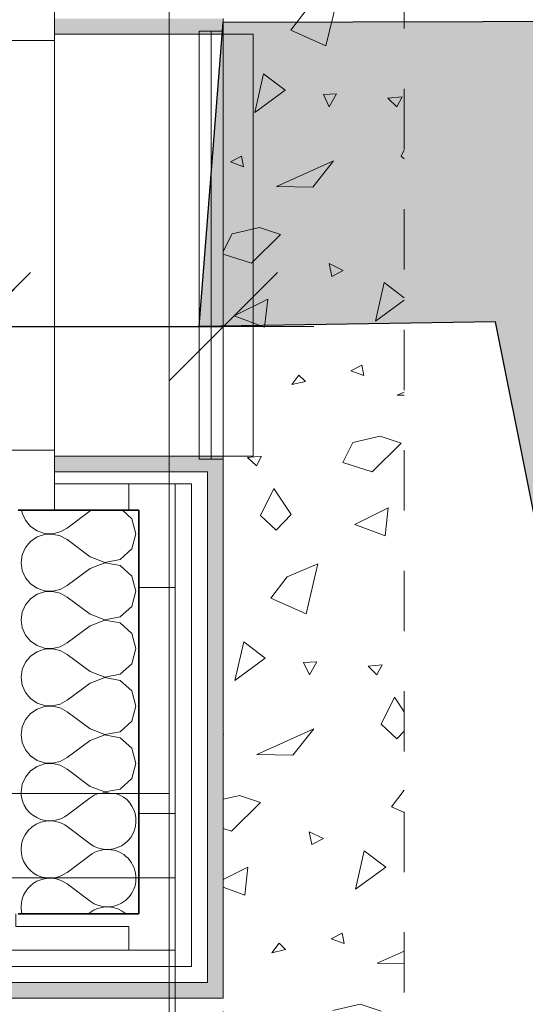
# Model space of a CAD drawing. Header units: metres. Extents: x -7.1 to 26.5, y -14.7 to 18.1.
# Tile 112 of 182: x 22.7 to 23.5, y -4.1 to -2.4. Entities that reach past the tile are written whole.
import ezdxf

# ---------------------------------------------------------------- set-up
doc = ezdxf.new("R2010")
doc.units = ezdxf.units.M
doc.header["$PDMODE"] = 65
doc.linetypes.add('AUSGEZOGEN', pattern=[0])
doc.linetypes.add('STRICHLINIE_S4', pattern=[0.0055, 0.0035, -0.001, 0, -0.001])
for name, color, linetype in [('XR$1$010 Aussenwände', 7, 'AUSGEZOGEN'), ('XR$1$010 Aussenwände Schichttrennlinien', 7, 'AUSGEZOGEN'), ('XR$1$010 Fenster', 7, 'AUSGEZOGEN'), ('XR$1$030 Bodenaufbauten', 7, 'AUSGEZOGEN'), ('XR$1$050 Geländer', 7, 'AUSGEZOGEN'), ('XR$1$080 Raumdefinitionen Kontur', 7, 'AUSGEZOGEN'), ('XR$2$105 Bemassungen 100', 7, 'AUSGEZOGEN'), ('XR$3$010 Aussenwände Bauteilschraffuren', 7, 'AUSGEZOGEN'), ('XR$3$035 Decken', 7, 'AUSGEZOGEN')]:
    doc.layers.add(name, color=color, linetype=linetype)
doc.styles.add('ARIAL', font='arial.ttf')
doc.dimstyles.new('DIMSTYLE_3', dxfattribs={"dimtxt": 0.2, "dimasz": 0.3, "dimexe": 0, "dimexo": 0, "dimgap": 0.1, "dimtad": 2, "dimrnd": 0.005, "dimzin": 4, "dimdsep": 46, "dimtxsty": 'ARIAL', "dimblk1": 'ALL_ML_STRICH', "dimblk2": 'ALL_ML_STRICH', "dimsah": 1, "dimcen": 0, "dimclrd": 7, "dimclre": 7, "dimclrt": 7, "dimadec": 0, "dimazin": 0, "dimtfac": 1, "dimtdec": 0, "dimtix": 1, "dimtmove": 2, "dimatfit": 3, "dimfxl": 0, "dimtzin": 0, "dimlwd": 0, "dimlwe": 18, "dimarcsym": 0})
doc.dimstyles.new('DIMSTYLE_7', dxfattribs={"dimtxt": 0.2, "dimasz": 0.3, "dimexe": 0, "dimexo": 0, "dimgap": 0.1, "dimtad": 2, "dimdec": 1, "dimlfac": 100, "dimrnd": 0.5, "dimzin": 4, "dimdsep": 46, "dimtxsty": 'ARIAL', "dimblk1": 'ALL_ML_STRICH', "dimblk2": 'ALL_ML_STRICH', "dimsah": 1, "dimcen": 0, "dimclrd": 7, "dimclre": 7, "dimclrt": 7, "dimadec": 0, "dimazin": 0, "dimtfac": 1, "dimtdec": 0, "dimtix": 1, "dimtmove": 2, "dimatfit": 3, "dimfxl": 0, "dimtvp": 1.2, "dimtzin": 0, "dimlwd": 0, "dimlwe": 18, "dimarcsym": 0})
pattern_1 = [(0, (1500, 1500), (750, 750), [750, -750]), (90, (1500, 1500), (-750, 750), [750, -750])]
pattern_2 = [(0, (0.375, 0.375), (0.1875, 0.1875), [0.1875, -0.1875]), (90, (0.375, 0.375), (-0.1875, 0.1875), [0.1875, -0.1875])]

# ---------------------------------------------------------------- blocks, each defined once
blk = doc.blocks.new('ALL_ML_STRICH')
at = {"color": 0, "linetype": 'ByBlock', "lineweight": -2}
for p, q in [((0, -0.5), (0, 0.5)), ((-0.3, -0.3), (0.3, 0.3)), ((-1, 0), (0.5, 0))]:
    blk.add_line(p, q, dxfattribs=at)
blk = doc.blocks.new('*D152')
at = {"layer": 'DEFPOINTS', "color": 7, "linetype": 'AUSGEZOGEN', "lineweight": 18, "transparency": 33554687}
for p in [(16.3418, -2.9416), (22.6218, -2.9416), (16.3418, -3.0959)]:
    blk.add_point(p, dxfattribs=at)
at = {"layer": 'XR$2$105 Bemassungen 100', "color": 7, "linetype": 'AUSGEZOGEN', "lineweight": -2, "transparency": 33554687}
for p, q in [((16.3418, -2.9416), (16.3418, -2.9416)), ((16.3418, -2.9416), (22.6218, -2.9416)), ((22.6218, -2.9416), (22.6218, -2.9416))]:
    blk.add_line(p, q, dxfattribs=at)
at = {"layer": 'XR$2$105 Bemassungen 100', "color": 7, "linetype": 'AUSGEZOGEN', "lineweight": 18, "transparency": 33554687, "xscale": 0.3, "yscale": 0.3, "zscale": 0.3, "rotation": 180}
blk.add_blockref('ALL_ML_STRICH', (16.3418, -2.9416), dxfattribs=at)
at = {"layer": 'XR$2$105 Bemassungen 100', "color": 7, "linetype": 'AUSGEZOGEN', "lineweight": 18, "transparency": 33554687, "xscale": 0.3, "yscale": 0.3, "zscale": 0.3}
blk.add_blockref('ALL_ML_STRICH', (22.6218, -2.9416), dxfattribs=at)
at = {"layer": 'XR$2$105 Bemassungen 100', "color": 7, "linetype": 'AUSGEZOGEN', "lineweight": 18, "transparency": 33554687, "insert": (19.4932, -2.7382), "char_height": 0.2, "width": 0.64, "attachment_point": 5, "style": 'ARIAL'}
blk.add_mtext('\\W0.80;\\A1;{\\A1;{6.28\\H0.132000;\\S^ ;}}', dxfattribs=at)
blk = doc.blocks.new('*D153')
at = {"layer": 'DEFPOINTS', "color": 7, "linetype": 'AUSGEZOGEN', "lineweight": 18, "transparency": 33554687}
for p in [(23.0318, -2.8766), (22.6218, -2.9416), (22.6218, -2.9416)]:
    blk.add_point(p, dxfattribs=at)
at = {"layer": 'XR$2$105 Bemassungen 100', "color": 7, "linetype": 'AUSGEZOGEN', "lineweight": -2, "transparency": 33554687}
for p, q in [((22.6218, -2.9416), (22.6218, -2.9416)), ((22.6218, -2.9416), (23.0318, -2.9416)), ((23.0318, -2.9416), (23.0318, -2.9416))]:
    blk.add_line(p, q, dxfattribs=at)
at = {"layer": 'XR$2$105 Bemassungen 100', "color": 7, "linetype": 'AUSGEZOGEN', "lineweight": 18, "transparency": 33554687, "xscale": 0.3, "yscale": 0.3, "zscale": 0.3, "rotation": 180}
blk.add_blockref('ALL_ML_STRICH', (22.6218, -2.9416), dxfattribs=at)
at = {"layer": 'XR$2$105 Bemassungen 100', "color": 7, "linetype": 'AUSGEZOGEN', "lineweight": 18, "transparency": 33554687, "xscale": 0.3, "yscale": 0.3, "zscale": 0.3}
blk.add_blockref('ALL_ML_STRICH', (23.0318, -2.9416), dxfattribs=at)
at = {"layer": 'XR$2$105 Bemassungen 100', "color": 7, "linetype": 'AUSGEZOGEN', "lineweight": 18, "transparency": 33554687, "insert": (22.445, -2.7416), "char_height": 0.2, "width": 0.64, "attachment_point": 5, "style": 'ARIAL'}
blk.add_mtext('\\W0.80;\\A1;{\\A1;{41\\H0.132000;\\S^ ;}}', dxfattribs=at)
blk = doc.blocks.new('COMPLEXOBJECT_52')
at = {"layer": 'XR$3$035 Decken', "color": 253, "linetype": 'AUSGEZOGEN', "lineweight": 13, "transparency": 33554687}
for p, q in [((23.2218, -2.3927), (23.2021, -2.4755)), ((23.1436, -2.4498), (23.1707, -2.4142)), ((23.2021, -2.4755), (23.1436, -2.4498)), ((23.084, -2.5863), (23.0987, -2.5222)), ((23.0987, -2.5222), (23.1342, -2.5494)), ((23.1342, -2.5494), (23.084, -2.5863)), ((23.2197, -2.5553), (23.198, -2.5566)), ((23.198, -2.5566), (23.2075, -2.577)), ((23.2075, -2.577), (23.2197, -2.5553)), ((23.3049, -2.5627), (23.3283, -2.5604)), ((23.3197, -2.5766), (23.3049, -2.5627)), ((23.3283, -2.5604), (23.3197, -2.5766)), ((23.0618, -2.659), (23.0436, -2.6684)), ((23.0651, -2.6763), (23.0618, -2.659)), ((23.3266, -2.6585), (23.3318, -2.6481)), ((23.3318, -2.6633), (23.3266, -2.6585)), ((23.0436, -2.6684), (23.0651, -2.6763)), ((23.1202, -2.7091), (23.2147, -2.6665)), ((23.2147, -2.6665), (23.1804, -2.7101)), ((23.1804, -2.7101), (23.1202, -2.7091)), ((23.0464, -2.7875), (23.092, -2.7771)), ((23.092, -2.7771), (23.1266, -2.7888)), ((23.0318, -2.817), (23.0464, -2.7875)), ((23.1266, -2.7888), (23.0786, -2.8364)), ((23.0786, -2.8364), (23.0318, -2.8214)), ((23.2308, -2.8484), (23.2074, -2.8371)), ((23.2074, -2.8371), (23.2117, -2.8583)), ((23.2117, -2.8583), (23.2308, -2.8484)), ((23.284, -2.9327), (23.2987, -2.8686)), ((23.2987, -2.8686), (23.3318, -2.8939)), ((23.05, -2.9238), (23.1054, -2.8959)), ((23.1054, -2.8959), (23.1004, -2.9424)), ((23.3318, -2.8976), (23.284, -2.9327)), ((23.1004, -2.9424), (23.05, -2.9238)), ((23.2618, -3.0055), (23.2436, -3.0148)), ((23.2651, -3.0227), (23.2618, -3.0055)), ((23.1573, -3.022), (23.1452, -3.038)), ((23.168, -3.0327), (23.1573, -3.022)), ((23.2436, -3.0148), (23.2651, -3.0227)), ((23.1452, -3.038), (23.168, -3.0327)), ((23.3202, -3.0555), (23.3318, -3.0503)), ((23.3318, -3.0557), (23.3202, -3.0555)), ((23.2299, -3.1672), (23.2464, -3.1339)), ((23.2464, -3.1339), (23.292, -3.1235)), ((23.3266, -3.1353), (23.2786, -3.1828)), ((23.292, -3.1235), (23.3266, -3.1353)), ((23.0719, -3.1591), (23.0953, -3.1568)), ((23.0867, -3.173), (23.0719, -3.1591)), ((23.0953, -3.1568), (23.0867, -3.173)), ((23.2786, -3.1828), (23.2299, -3.1672)), ((23.0936, -3.2549), (23.1156, -3.2104)), ((23.1156, -3.2104), (23.1444, -3.2534)), ((23.25, -3.2702), (23.3054, -3.2423)), ((23.3054, -3.2423), (23.3004, -3.2888)), ((23.1197, -3.2795), (23.0936, -3.2549)), ((23.1444, -3.2534), (23.1197, -3.2795)), ((23.3004, -3.2888), (23.25, -3.2702)), ((23.1377, -3.3571), (23.1888, -3.3355)), ((23.1888, -3.3355), (23.1691, -3.4183)), ((23.1106, -3.3926), (23.1377, -3.3571)), ((23.1691, -3.4183), (23.1106, -3.3926)), ((23.051, -3.5291), (23.0656, -3.4651)), ((23.0656, -3.4651), (23.1012, -3.4922)), ((23.1012, -3.4922), (23.051, -3.5291)), ((23.1867, -3.4981), (23.1649, -3.4994)), ((23.1649, -3.4994), (23.1745, -3.5198)), ((23.1745, -3.5198), (23.1867, -3.4981)), ((23.2719, -3.5055), (23.2953, -3.5032)), ((23.2867, -3.5195), (23.2719, -3.5055)), ((23.2953, -3.5032), (23.2867, -3.5195)), ((23.2936, -3.6013), (23.3156, -3.5568)), ((23.3156, -3.5568), (23.3318, -3.581)), ((23.0872, -3.6519), (23.1817, -3.6093)), ((23.1817, -3.6093), (23.1474, -3.6529)), ((23.3197, -3.6259), (23.2936, -3.6013)), ((23.032, -3.6191), (23.0318, -3.6176)), ((23.0318, -3.619), (23.032, -3.6191)), ((23.3318, -3.6131), (23.3197, -3.6259)), ((23.1474, -3.6529), (23.0872, -3.6519)), ((23.0318, -3.7261), (23.0589, -3.7199)), ((23.0589, -3.7199), (23.0935, -3.7317)), ((23.3106, -3.739), (23.3318, -3.7113)), ((23.0935, -3.7317), (23.0456, -3.7792)), ((23.3318, -3.7483), (23.3106, -3.739)), ((23.0456, -3.7792), (23.0318, -3.7748)), ((23.1978, -3.7912), (23.1744, -3.78)), ((23.1744, -3.78), (23.1787, -3.8011)), ((23.1787, -3.8011), (23.1978, -3.7912)), ((23.251, -3.8755), (23.2656, -3.8115)), ((23.2656, -3.8115), (23.3012, -3.8386)), ((23.0318, -3.8592), (23.0723, -3.8387)), ((23.0723, -3.8387), (23.0674, -3.8852)), ((23.3012, -3.8386), (23.251, -3.8755)), ((23.0674, -3.8852), (23.0318, -3.8721)), ((23.2288, -3.9483), (23.2106, -3.9577)), ((23.232, -3.9656), (23.2288, -3.9483)), ((23.1243, -3.9648), (23.1122, -3.9808)), ((23.135, -3.9755), (23.1243, -3.9648)), ((23.2106, -3.9577), (23.232, -3.9656)), ((23.1122, -3.9808), (23.135, -3.9755)), ((23.2872, -3.9983), (23.3318, -3.9782)), ((23.3318, -3.9991), (23.2872, -3.9983)), ((23.2133, -4.0767), (23.2589, -4.0663)), ((23.2589, -4.0663), (23.2935, -4.0781))]:
    blk.add_line(p, q, dxfattribs=at)
blk = doc.blocks.new('COMPLEXOBJECT_56')
at = {"layer": 'XR$3$010 Aussenwände Bauteilschraffuren', "color": 8, "linetype": 'AUSGEZOGEN', "lineweight": 13, "transparency": 33554687}
for p, q in [((22.8014, -3.8261), (22.7727, -3.8476)), ((22.8108, -3.8952), (22.7727, -3.8667)), ((22.8108, -3.9143), (22.8079, -3.9165))]:
    blk.add_line(p, q, dxfattribs=at)
for centre, start, end in [((22.7441, -3.7143), 189.1588, 260.8412), ((22.7441, -3.8095), 97.874, 180), ((22.7441, -3.8095), 180, 306.8699), ((22.7441, -3.9048), 53.1301, 180), ((22.7441, -3.9048), 180, 194.2659), ((22.8394, -3.8571), 233.1301, 309.0572), ((22.8394, -3.9524), 48.9012, 126.8699)]:
    blk.add_arc(centre, 0.0476, start, end, dxfattribs=at)
blk = doc.blocks.new('COMPLEXOBJECT_58')
at = {"layer": 'XR$3$010 Aussenwände Bauteilschraffuren', "color": 8, "linetype": 'AUSGEZOGEN', "lineweight": 13, "transparency": 33554687}
for p, q in [((22.8108, -3.7238), (22.7727, -3.7524)), ((22.8108, -3.8), (22.7727, -3.7714)), ((22.8108, -3.819), (22.8014, -3.8261))]:
    blk.add_line(p, q, dxfattribs=at)
for centre, start, end in [((22.7441, -3.7143), 182.6608, 189.1588), ((22.8394, -3.7619), 233.1301, 72.4735), ((22.8394, -3.7619), 107.5265, 126.8699), ((22.7441, -3.7143), 260.8412, 306.8699), ((22.7441, -3.8095), 53.1301, 97.874), ((22.8394, -3.8571), 309.0572, 126.8699)]:
    blk.add_arc(centre, 0.0476, start, end, dxfattribs=at)
blk = doc.blocks.new('COMPLEXOBJECT_59')
at = {"layer": 'XR$3$010 Aussenwände Bauteilschraffuren', "color": 8, "linetype": 'AUSGEZOGEN', "lineweight": 13, "transparency": 33554687}
for p, q in [((22.6977, -3.2465), (22.6983, -3.2511)), ((22.6983, -3.2511), (22.7036, -3.2631)), ((22.8108, -3.2476), (22.7727, -3.2762)), ((22.8137, -3.2465), (22.8108, -3.2476)), ((22.8799, -3.2607), (22.8644, -3.2465)), ((22.7036, -3.2631), (22.712, -3.2732)), ((22.887, -3.2857), (22.8799, -3.2607)), ((22.712, -3.2732), (22.7229, -3.2807)), ((22.7229, -3.2807), (22.7353, -3.2849)), ((22.7484, -3.2855), (22.7612, -3.2825)), ((22.7612, -3.2825), (22.7727, -3.2762)), ((22.712, -3.2982), (22.7036, -3.3083)), ((22.7229, -3.2907), (22.712, -3.2982)), ((22.7353, -3.2865), (22.7229, -3.2907)), ((22.7353, -3.2849), (22.7484, -3.2855)), ((22.7484, -3.2859), (22.7353, -3.2865)), ((22.7612, -3.2889), (22.7484, -3.2859)), ((22.7727, -3.2952), (22.7612, -3.2889)), ((22.8108, -3.3238), (22.7727, -3.2952)), ((22.8799, -3.3107), (22.887, -3.2857)), ((22.7036, -3.3083), (22.6983, -3.3203)), ((22.8607, -3.3283), (22.8799, -3.3107)), ((22.6983, -3.3203), (22.6965, -3.3333)), ((22.6965, -3.3333), (22.6983, -3.3463)), ((22.8108, -3.3238), (22.8351, -3.3331)), ((22.8351, -3.3335), (22.8108, -3.3429)), ((22.8351, -3.3331), (22.8607, -3.3283)), ((22.8607, -3.3384), (22.8351, -3.3335)), ((22.6983, -3.3463), (22.7036, -3.3584)), ((22.8108, -3.3429), (22.7727, -3.3714)), ((22.8799, -3.3559), (22.8607, -3.3384)), ((22.7036, -3.3584), (22.712, -3.3685)), ((22.887, -3.381), (22.8799, -3.3559)), ((22.712, -3.3685), (22.7229, -3.3759)), ((22.7229, -3.3759), (22.7353, -3.3801)), ((22.7353, -3.3818), (22.7229, -3.386)), ((22.7353, -3.3801), (22.7484, -3.3808)), ((22.7484, -3.3811), (22.7353, -3.3818)), ((22.7484, -3.3808), (22.7612, -3.3778)), ((22.7612, -3.3841), (22.7484, -3.3811)), ((22.7612, -3.3778), (22.7727, -3.3714)), ((22.8799, -3.406), (22.887, -3.381)), ((22.712, -3.3934), (22.7036, -3.4035)), ((22.7229, -3.386), (22.712, -3.3934)), ((22.7727, -3.3905), (22.7612, -3.3841)), ((22.8108, -3.419), (22.7727, -3.3905)), ((22.6983, -3.4156), (22.6965, -3.4286)), ((22.7036, -3.4035), (22.6983, -3.4156)), ((22.8607, -3.4235), (22.8799, -3.406)), ((22.6965, -3.4286), (22.6983, -3.4416)), ((22.8108, -3.419), (22.8351, -3.4284)), ((22.8351, -3.4288), (22.8108, -3.4381)), ((22.8351, -3.4284), (22.8607, -3.4235)), ((22.8607, -3.4336), (22.8351, -3.4288)), ((22.6983, -3.4416), (22.7036, -3.4536)), ((22.8108, -3.4381), (22.7727, -3.4667)), ((22.8799, -3.4512), (22.8607, -3.4336)), ((22.7036, -3.4536), (22.712, -3.4637)), ((22.712, -3.4637), (22.7229, -3.4712)), ((22.887, -3.4762), (22.8799, -3.4512)), ((22.7229, -3.4712), (22.7353, -3.4754)), ((22.7353, -3.477), (22.7229, -3.4812)), ((22.7353, -3.4754), (22.7484, -3.476)), ((22.7484, -3.4764), (22.7353, -3.477)), ((22.7484, -3.476), (22.7612, -3.473)), ((22.7612, -3.4794), (22.7484, -3.4764)), ((22.7612, -3.473), (22.7727, -3.4667)), ((22.7727, -3.4857), (22.7612, -3.4794)), ((22.8799, -3.5012), (22.887, -3.4762)), ((22.712, -3.4887), (22.7036, -3.4988)), ((22.7229, -3.4812), (22.712, -3.4887)), ((22.8108, -3.5143), (22.7727, -3.4857)), ((22.6983, -3.5108), (22.6965, -3.5238)), ((22.7036, -3.4988), (22.6983, -3.5108)), ((22.8607, -3.5188), (22.8799, -3.5012)), ((22.6965, -3.5238), (22.6983, -3.5368)), ((22.8108, -3.5143), (22.8351, -3.5236)), ((22.8351, -3.524), (22.8108, -3.5333)), ((22.8351, -3.5236), (22.8607, -3.5188)), ((22.8607, -3.5288), (22.8351, -3.524)), ((22.8799, -3.5464), (22.8607, -3.5288)), ((22.6983, -3.5368), (22.7036, -3.5488)), ((22.8108, -3.5333), (22.7727, -3.5619)), ((22.7036, -3.5488), (22.712, -3.559)), ((22.712, -3.559), (22.7229, -3.5664)), ((22.7612, -3.5683), (22.7727, -3.5619)), ((22.887, -3.5714), (22.8799, -3.5464)), ((22.7229, -3.5765), (22.712, -3.5839)), ((22.7229, -3.5664), (22.7353, -3.5706)), ((22.7353, -3.5723), (22.7229, -3.5765)), ((22.7353, -3.5706), (22.7484, -3.5712)), ((22.7484, -3.5716), (22.7353, -3.5723)), ((22.7484, -3.5712), (22.7612, -3.5683)), ((22.7612, -3.5746), (22.7484, -3.5716)), ((22.7727, -3.581), (22.7612, -3.5746)), ((22.8799, -3.5965), (22.887, -3.5714)), ((22.7036, -3.594), (22.6983, -3.606)), ((22.712, -3.5839), (22.7036, -3.594)), ((22.8108, -3.6095), (22.7727, -3.581)), ((22.6983, -3.606), (22.6965, -3.619)), ((22.8108, -3.6095), (22.8351, -3.6189)), ((22.8607, -3.614), (22.8799, -3.5965)), ((22.6965, -3.619), (22.6983, -3.6321)), ((22.8351, -3.6192), (22.8108, -3.6286)), ((22.8351, -3.6189), (22.8607, -3.614)), ((22.8607, -3.6241), (22.8351, -3.6192)), ((22.8799, -3.6416), (22.8607, -3.6241)), ((22.6983, -3.6321), (22.7036, -3.6441)), ((22.7036, -3.6441), (22.712, -3.6542)), ((22.8108, -3.6286), (22.7727, -3.6571)), ((22.887, -3.6667), (22.8799, -3.6416)), ((22.712, -3.6542), (22.7229, -3.6616)), ((22.7612, -3.6635), (22.7727, -3.6571)), ((22.7229, -3.6717), (22.712, -3.6791)), ((22.7229, -3.6616), (22.7353, -3.6658)), ((22.7353, -3.6675), (22.7229, -3.6717)), ((22.7353, -3.6658), (22.7484, -3.6665)), ((22.7484, -3.6669), (22.7353, -3.6675)), ((22.7484, -3.6665), (22.7612, -3.6635)), ((22.7612, -3.6698), (22.7484, -3.6669)), ((22.7727, -3.6762), (22.7612, -3.6698)), ((22.8108, -3.7048), (22.7727, -3.6762)), ((22.8799, -3.6917), (22.887, -3.6667)), ((22.7036, -3.6893), (22.6983, -3.7013)), ((22.712, -3.6791), (22.7036, -3.6893)), ((22.8607, -3.7093), (22.8799, -3.6917)), ((22.6983, -3.7013), (22.6965, -3.7143)), ((22.8108, -3.7048), (22.8351, -3.7141)), ((22.8351, -3.7141), (22.8607, -3.7093)), ((22.6965, -3.7143), (22.6968, -3.7165)), ((22.8351, -3.7145), (22.8299, -3.7165)), ((22.8458, -3.7165), (22.8351, -3.7145))]:
    blk.add_line(p, q, dxfattribs=at)

msp = doc.modelspace()

# ---------------------------------------------------------------- hatches: boundary and pattern name
at = {"layer": 'XR$3$010 Aussenwände Bauteilschraffuren', "linetype": 'AUSGEZOGEN', "lineweight": 13, "true_color": 0xa79e8b, "transparency": 33554687}
for points in [[(23.0318, -2.4305), (22.7518, -2.4305), (22.7518, -2.4565), (23.0318, -2.4565)], [(23.0318, -3.1825), (23.0318, -3.1565), (22.7518, -3.1565), (22.7518, -3.1825)], [(23.0318, -3.1825), (23.0058, -3.1825), (23.0058, -4.0305), (23.0318, -4.0305)], [(21.8678, -4.0565), (23.0058, -4.0565), (23.0058, -4.0305), (21.8678, -4.0305)], [(23.0058, -4.0565), (23.0318, -4.0565), (23.0058, -4.0305)], [(23.0058, -4.0305), (23.0318, -4.0565), (23.0318, -4.0305)]]:
    msp.add_hatch(color=253, dxfattribs=at).paths.add_polyline_path(points)
at = {"layer": 'XR$3$010 Aussenwände Bauteilschraffuren', "linetype": 'AUSGEZOGEN', "lineweight": 13, "transparency": 33554687}
h = msp.add_hatch(dxfattribs=at)
h.set_pattern_fill('MUSTER', color=8, scale=750, style=0, pattern_type=2)
h.set_pattern_definition(pattern_1)
h.paths.add_polyline_path([(23.0058, -3.2025), (23.0058, -3.1825), (22.7518, -3.1825), (22.7518, -3.2025)], flags=0)
h = msp.add_hatch(dxfattribs=at)
h.set_pattern_fill('MUSTER', color=42, scale=0.1875, style=0, pattern_type=2)
h.set_pattern_definition(pattern_2)
h.paths.add_polyline_path([(22.9518, -3.2465), (22.9518, -3.2025), (22.7518, -3.2025), (22.7518, -3.2465)], flags=0)
h = msp.add_hatch(dxfattribs=at)
h.set_pattern_fill('MUSTER', color=8, scale=750, style=0, pattern_type=2)
h.set_pattern_definition(pattern_1)
h.paths.add_polyline_path([(23.0058, -3.2025), (22.9788, -3.2025), (22.9788, -4.0035), (23.0058, -4.0035)], flags=0)
h = msp.add_hatch(dxfattribs=at)
h.set_pattern_fill('MUSTER', color=42, scale=0.1875, style=0, pattern_type=2)
h.set_pattern_definition(pattern_2)
h.paths.add_polyline_path([(22.9518, -3.2465), (22.8918, -3.2465), (22.8918, -3.9165), (22.9518, -3.9165)], flags=0)
h = msp.add_hatch(dxfattribs=at)
h.set_pattern_fill('MUSTER', color=42, scale=0.1875, style=0, pattern_type=2)
h.set_pattern_definition(pattern_2)
h.paths.add_polyline_path([(21.9318, -3.9765), (22.8918, -3.9765), (22.8918, -3.9165), (21.9318, -3.9165)], flags=0)
h = msp.add_hatch(dxfattribs=at)
h.set_pattern_fill('MUSTER', color=42, scale=0.1875, style=0, pattern_type=2)
h.set_pattern_definition(pattern_2)
h.paths.add_polyline_path([(22.8918, -3.9165), (22.9518, -3.9765), (22.9518, -3.9165)], flags=0)
h = msp.add_hatch(dxfattribs=at)
h.set_pattern_fill('MUSTER', color=42, scale=0.1875, style=0, pattern_type=2)
h.set_pattern_definition(pattern_2)
h.paths.add_polyline_path([(22.8918, -3.9165), (22.8918, -3.9765), (22.9518, -3.9765)], flags=0)
h = msp.add_hatch(dxfattribs=at)
h.set_pattern_fill('MUSTER', color=8, scale=750, style=0, pattern_type=2)
h.set_pattern_definition(pattern_1)
h.paths.add_polyline_path([(21.8878, -4.0305), (22.9788, -4.0305), (22.9788, -4.0035), (21.8878, -4.0035)], flags=0)
h = msp.add_hatch(dxfattribs=at)
h.set_pattern_fill('MUSTER', color=8, scale=750, style=0, pattern_type=2)
h.set_pattern_definition(pattern_1)
h.paths.add_polyline_path([(22.9788, -4.0035), (22.9788, -4.0305), (23.0058, -4.0305)], flags=0)
h = msp.add_hatch(dxfattribs=at)
h.set_pattern_fill('MUSTER', color=8, scale=750, style=0, pattern_type=2)
h.set_pattern_definition(pattern_1)
h.paths.add_polyline_path([(22.9788, -4.0035), (23.0058, -4.0305), (23.0058, -4.0035)], flags=0)
at = {"layer": 'XR$3$035 Decken', "linetype": 'STRICHLINIE_S4', "lineweight": 13, "transparency": 33554687}
msp.add_hatch(color=9, dxfattribs=at).paths.add_polyline_path([(23.0318, -2.4365), (22.9918, -2.9416), (23.4833, -2.934), (24.6352, -8.6876), (25.1255, -8.5894), (23.8931, -2.434)])

# ---------------------------------------------------------------- linework, layer by layer
at = {"layer": 'XR$1$010 Aussenwände', "color": 7, "linetype": 'AUSGEZOGEN', "lineweight": 18, "transparency": 33554687}
for p, q in [((22.7518, -2.4305), (22.7518, -2.4565)), ((23.0318, -2.4305), (23.0318, -2.4565)), ((22.8918, -2.4565), (22.7518, -2.4565)), ((22.9518, -2.4565), (22.8918, -2.4565)), ((22.9788, -2.4565), (22.9518, -2.4565)), ((23.0058, -2.4565), (22.9788, -2.4565)), ((23.0318, -2.4565), (23.0058, -2.4565)), ((22.8918, -3.1565), (22.7518, -3.1565)), ((22.7518, -3.1825), (22.7518, -3.1565)), ((22.9518, -3.1565), (22.8918, -3.1565)), ((22.9788, -3.1565), (22.9518, -3.1565)), ((23.0058, -3.1565), (22.9788, -3.1565)), ((23.0318, -3.1565), (23.0058, -3.1565)), ((23.0318, -3.1825), (23.0318, -3.1565)), ((22.7518, -3.2025), (22.7518, -3.1825)), ((23.0318, -4.0565), (23.0318, -3.1825)), ((22.7518, -3.2465), (22.7518, -3.2025)), ((21.8678, -4.0565), (23.0058, -4.0565)), ((23.0318, -4.0565), (23.0058, -4.0565))]:
    msp.add_line(p, q, dxfattribs=at)
at = {"layer": 'XR$1$010 Aussenwände', "color": 7, "linetype": 'AUSGEZOGEN', "lineweight": 35, "transparency": 33554687}
msp.add_line((22.7518, -3.2465), (22.6918, -3.2465), dxfattribs=at)
at = {"layer": 'XR$1$010 Aussenwände Schichttrennlinien', "color": 7, "linetype": 'AUSGEZOGEN', "lineweight": 18, "transparency": 33554687}
for p, q in [((22.7518, -3.1825), (23.0058, -3.1825)), ((23.0058, -3.1825), (22.7518, -3.1825)), ((23.0058, -3.2025), (23.0058, -3.1825)), ((22.7518, -3.2025), (22.9518, -3.2025)), ((22.9788, -3.2025), (22.7518, -3.2025)), ((22.9518, -3.2465), (22.9518, -3.2025)), ((22.9788, -3.9765), (22.9788, -3.2025)), ((23.0058, -4.0035), (23.0058, -3.2025)), ((22.9518, -3.9165), (22.9518, -3.2465)), ((22.9518, -3.9765), (22.9518, -3.9165)), ((21.9318, -3.9765), (22.8918, -3.9765)), ((22.8918, -3.9765), (22.9518, -3.9765)), ((22.8918, -3.9765), (22.9518, -3.9765)), ((22.9788, -4.0035), (22.9788, -3.9765)), ((21.8878, -4.0035), (22.9518, -4.0035)), ((22.9518, -4.0035), (22.9788, -4.0035)), ((22.9518, -4.0035), (22.9788, -4.0035)), ((23.0058, -4.0305), (23.0058, -4.0035)), ((21.8878, -4.0305), (22.9788, -4.0305)), ((22.9788, -4.0305), (23.0058, -4.0305)), ((22.9788, -4.0305), (23.0058, -4.0305))]:
    msp.add_line(p, q, dxfattribs=at)
at = {"layer": 'XR$1$010 Aussenwände Schichttrennlinien', "color": 7, "linetype": 'AUSGEZOGEN', "lineweight": 35, "transparency": 33554687}
for p, q in [((22.8918, -3.2465), (22.7518, -3.2465)), ((22.8918, -3.7165), (22.8918, -3.2465)), ((22.8918, -3.9165), (22.8918, -3.7165)), ((22.6918, -3.9165), (22.8918, -3.9165)), ((22.6918, -3.9165), (22.8918, -3.9165))]:
    msp.add_line(p, q, dxfattribs=at)
at = {"layer": 'XR$1$010 Fenster', "color": 7, "linetype": 'AUSGEZOGEN', "lineweight": 13, "transparency": 33554687}
for p, q in [((22.7518, -2.4665), (22.7518, -2.3665)), ((22.7518, -2.4305), (22.7518, -2.4565)), ((22.7518, -2.4305), (22.7518, -2.4565)), ((22.6768, -2.4665), (22.7518, -2.4665)), ((22.8918, -2.4565), (22.7518, -2.4565)), ((22.7518, -3.1465), (22.7518, -2.4665)), ((22.9518, -2.4565), (22.8918, -2.4565)), ((22.9788, -2.4565), (22.9518, -2.4565)), ((23.0058, -2.4565), (22.9788, -2.4565)), ((23.0318, -2.4565), (23.0058, -2.4565)), ((23.0318, -2.4565), (23.0814, -2.4565)), ((23.0318, -2.4565), (23.0318, -3.1565)), ((23.0814, -2.4565), (23.0814, -3.1565)), ((22.7518, -3.1465), (22.6768, -3.1465)), ((22.7518, -3.2465), (22.7518, -3.1465)), ((22.7518, -3.1825), (22.7518, -3.1565)), ((22.7518, -3.1825), (22.7518, -3.1565)), ((22.8918, -3.1565), (22.7518, -3.1565)), ((22.9518, -3.1565), (22.8918, -3.1565)), ((22.9788, -3.1565), (22.9518, -3.1565)), ((23.0058, -3.1565), (22.9788, -3.1565)), ((23.0318, -3.1565), (23.0058, -3.1565)), ((23.0814, -3.1565), (23.0318, -3.1565)), ((22.7518, -3.2025), (22.7518, -3.1825)), ((22.7518, -3.2025), (22.7518, -3.1825)), ((22.7518, -3.2465), (22.7518, -3.2025)), ((22.7518, -3.2465), (22.7518, -3.2025)), ((22.7518, -3.2465), (22.6918, -3.2465)), ((22.7518, -3.2465), (22.6918, -3.2465))]:
    msp.add_line(p, q, dxfattribs=at)
at = {"layer": 'XR$1$030 Bodenaufbauten', "color": 7, "linetype": 'AUSGEZOGEN', "lineweight": 18, "transparency": 33554687}
msp.add_lwpolyline([(1.9518, -6.6565), (22.9518, -6.6565), (22.9518, -3.8565), (1.9518, -3.8565), (1.9518, -6.6565)], close=True, dxfattribs=at)
at = {"layer": 'XR$1$050 Geländer', "color": 7, "linetype": 'AUSGEZOGEN', "lineweight": 18, "transparency": 33554687}
for p, q in [((23.0318, -2.4515), (22.9918, -2.4515)), ((22.9918, -2.4515), (22.9918, -2.4565)), ((23.0318, -2.4515), (22.9918, -2.4515)), ((22.9918, -2.4515), (22.9918, -2.4565)), ((22.9918, -2.4565), (22.9918, -3.1565)), ((22.9918, -2.4565), (22.9918, -3.1565)), ((23.0118, -2.4565), (23.0118, -2.4515)), ((23.0118, -2.4565), (23.0118, -3.1565)), ((23.0318, -2.4565), (23.0318, -2.4515)), ((23.0318, -2.4565), (23.0318, -2.4515)), ((23.0318, -3.1565), (23.0318, -2.4565)), ((23.0318, -3.1565), (23.0318, -2.4565)), ((22.9918, -3.1565), (22.9918, -3.1615)), ((22.9918, -3.1565), (22.9918, -3.1615)), ((22.9918, -3.1615), (23.0318, -3.1615)), ((22.9918, -3.1615), (23.0318, -3.1615)), ((23.0118, -3.1565), (23.0118, -3.1615)), ((23.0318, -3.1615), (23.0318, -3.1565)), ((23.0318, -3.1615), (23.0318, -3.1565))]:
    msp.add_line(p, q, dxfattribs=at)
at = {"layer": 'XR$1$080 Raumdefinitionen Kontur', "color": 8, "linetype": 'AUSGEZOGEN', "lineweight": 13, "transparency": 33554687}
msp.add_lwpolyline([(16.9618, -6.6565), (22.9518, -6.6565), (22.9518, -4.0565), (16.9618, -4.0565), (16.9618, -6.6565)], close=True, dxfattribs=at)
at = {"layer": 'XR$3$035 Decken', "color": 7, "linetype": 'AUSGEZOGEN', "lineweight": 18, "transparency": 33554687}
for points in [[(10.0118, 11.0035), (1.9918, 11.0535), (1.9918, -3.9165), (1.9918, -6.6565), (22.9418, -6.6565), (22.9418, 11.0535), (14.8918, 11.0535), (14.8918, 6.2735), (13.4518, 6.2735), (11.4518, 6.2735), (10.0118, 6.2735), (10.0118, 11.0035)], [(1.9918, -6.6565), (22.9418, -6.6565), (22.9418, -3.7165), (1.9918, -3.7165), (1.9918, -6.6565)]]:
    msp.add_lwpolyline(points, close=True, dxfattribs=at)
at = {"layer": 'XR$3$035 Decken', "color": 253, "linetype": 'STRICHLINIE_S4', "lineweight": 18, "transparency": 33554687}
msp.add_lwpolyline([(23.0318, -0.5469), (23.3318, -0.5469), (23.3318, -6.1784), (23.0318, -6.1784), (23.0318, -0.5469)], close=True, dxfattribs=at)
at = {"layer": 'XR$3$035 Decken', "color": 8, "linetype": 'AUSGEZOGEN', "lineweight": 25, "transparency": 33554687}
msp.add_lwpolyline([(23.0318, -2.4365), (23.8931, -2.434), (25.1255, -8.5894), (24.6352, -8.6876), (23.4833, -2.934), (22.9918, -2.9416), (23.0318, -2.4365)], close=True, dxfattribs=at)

# ---------------------------------------------------------------- block references
at = {"layer": 'XR$3$010 Aussenwände Bauteilschraffuren', "color": 8, "linetype": 'AUSGEZOGEN', "lineweight": 13, "transparency": 33554687}
for name in ['COMPLEXOBJECT_59', 'COMPLEXOBJECT_56', 'COMPLEXOBJECT_58']:
    msp.add_blockref(name, (0, 0), dxfattribs=at)
at = {"layer": 'XR$3$035 Decken', "color": 253, "linetype": 'AUSGEZOGEN', "lineweight": 13, "transparency": 33554687}
msp.add_blockref('COMPLEXOBJECT_52', (0, 0), dxfattribs=at)

# ---------------------------------------------------------------- dimensions: what is measured, and where the dimension line sits
at = {"layer": 'XR$2$105 Bemassungen 100', "color": 7, "linetype": 'AUSGEZOGEN', "lineweight": 18, "transparency": 33554687}
for base, p1, p2, dimstyle, picture, middle in [((22.6218, -2.9416), (16.3418, -2.9416), (22.6218, -2.9416), 'DIMSTYLE_3', '*D152', (19.4932, -2.7382)), ((23.0318, -2.9416), (22.6218, -2.9416), (23.0318, -2.9416), 'DIMSTYLE_7', '*D153', (22.445, -2.7416))]:
    dim = msp.add_linear_dim(base=base, p1=p1, p2=p2, dimstyle=dimstyle, override={"dimpost": '<>', "dimclrd": 7, "dimclre": 7, "dimclrt": 7, "dimlwd": 0, "dimlwe": 18}, dxfattribs=at)
    dim.commit()
    dim.dimension.update_dxf_attribs({"geometry": picture, "text_midpoint": middle, "dimtype": 160})

doc.saveas('drawing.dxf')
